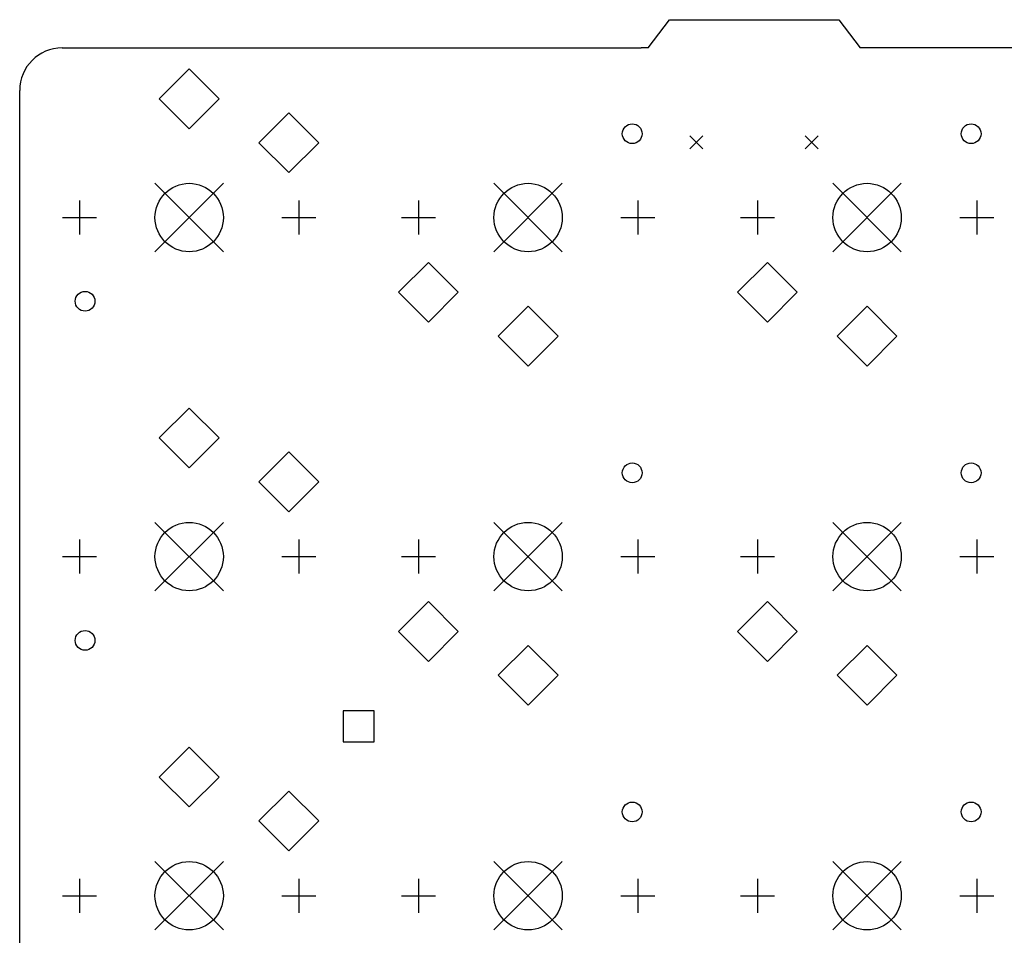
# Model space of a CAD drawing. Extents: x 72 to 278, y -106 to -13.
# Tile 3 of 5: x 74 to 124, y -59 to -13. Entities that reach past the tile are written whole.
import ezdxf

# ---------------------------------------------------------------- set-up
doc = ezdxf.new("R2010")
doc.units = 0
doc.layers.add('BLACK', color=7, linetype='CONTINUOUS')

msp = doc.modelspace()

# ---------------------------------------------------------------- linework, layer by layer
at = {"layer": 'BLACK', "linetype": 'CONTINUOUS'}
for p, q in [((105.896, -14.875), (106.958, -13.4583)), ((106.958, -13.4583), (115.458, -13.4583)), ((115.458, -13.4583), (116.521, -14.875)), ((76.5, -14.875), (105.542, -14.875)), ((105.896, -14.875), (105.542, -14.875)), ((116.875, -14.875), (116.521, -14.875)), ((276.958, -14.875), (116.875, -14.875)), ((82.875, -15.925), (81.375, -17.425)), ((84.375, -17.425), (82.875, -15.925)), ((74.375, -81.4583), (74.375, -17)), ((81.375, -17.425), (82.875, -18.925)), ((82.875, -18.925), (84.375, -17.425)), ((87.875, -18.125), (86.375, -19.625)), ((89.375, -19.625), (87.875, -18.125)), ((86.375, -19.625), (87.875, -21.125)), ((87.875, -21.125), (89.375, -19.625)), ((107.993, -19.28), (108.643, -19.93)), ((108.643, -19.28), (107.993, -19.93)), ((113.773, -19.28), (114.423, -19.93)), ((114.423, -19.28), (113.773, -19.93)), ((81.1605, -21.6605), (84.5895, -25.0895)), ((84.5895, -21.6605), (81.1605, -25.0895)), ((98.1605, -21.6605), (101.589, -25.0895)), ((101.589, -21.6605), (98.1605, -25.0895)), ((115.16, -21.6605), (118.589, -25.0895)), ((118.589, -21.6605), (115.16, -25.0895)), ((77.375, -22.5241), (77.375, -24.2259)), ((88.375, -22.5241), (88.375, -24.2259)), ((94.375, -22.5241), (94.375, -24.2259)), ((105.375, -22.5241), (105.375, -24.2259)), ((111.375, -22.5241), (111.375, -24.2259)), ((122.375, -22.5241), (122.375, -24.2259)), ((76.5241, -23.375), (78.2259, -23.375)), ((87.5241, -23.375), (89.2259, -23.375)), ((93.5241, -23.375), (95.2259, -23.375)), ((104.524, -23.375), (106.226, -23.375)), ((110.524, -23.375), (112.226, -23.375)), ((121.524, -23.375), (123.226, -23.375)), ((94.875, -25.625), (93.375, -27.125)), ((96.375, -27.125), (94.875, -25.625)), ((111.875, -25.625), (110.375, -27.125)), ((113.375, -27.125), (111.875, -25.625)), ((93.375, -27.125), (94.875, -28.625)), ((94.875, -28.625), (96.375, -27.125)), ((110.375, -27.125), (111.875, -28.625)), ((111.875, -28.625), (113.375, -27.125)), ((99.875, -27.825), (98.375, -29.325)), ((101.375, -29.325), (99.875, -27.825)), ((116.875, -27.825), (115.375, -29.325)), ((118.375, -29.325), (116.875, -27.825)), ((98.375, -29.325), (99.875, -30.825)), ((99.875, -30.825), (101.375, -29.325)), ((115.375, -29.325), (116.875, -30.825)), ((116.875, -30.825), (118.375, -29.325)), ((82.875, -32.925), (81.375, -34.425)), ((84.375, -34.425), (82.875, -32.925)), ((81.375, -34.425), (82.875, -35.925)), ((82.875, -35.925), (84.375, -34.425)), ((87.875, -35.125), (86.375, -36.625)), ((89.375, -36.625), (87.875, -35.125)), ((86.375, -36.625), (87.875, -38.125)), ((87.875, -38.125), (89.375, -36.625)), ((81.1605, -38.6605), (84.5895, -42.0895)), ((84.5895, -38.6605), (81.1605, -42.0895)), ((98.1605, -38.6605), (101.589, -42.0895)), ((101.589, -38.6605), (98.1605, -42.0895)), ((115.16, -38.6605), (118.589, -42.0895)), ((118.589, -38.6605), (115.16, -42.0895)), ((77.375, -39.5241), (77.375, -41.2259)), ((88.375, -39.5241), (88.375, -41.2259)), ((94.375, -39.5241), (94.375, -41.2259)), ((105.375, -39.5241), (105.375, -41.2259)), ((111.375, -39.5241), (111.375, -41.2259)), ((122.375, -39.5241), (122.375, -41.2259)), ((76.5241, -40.375), (78.2259, -40.375)), ((87.5241, -40.375), (89.2259, -40.375)), ((93.5241, -40.375), (95.2259, -40.375)), ((104.524, -40.375), (106.226, -40.375)), ((110.524, -40.375), (112.226, -40.375)), ((121.524, -40.375), (123.226, -40.375)), ((94.875, -42.625), (93.375, -44.125)), ((96.375, -44.125), (94.875, -42.625)), ((111.875, -42.625), (110.375, -44.125)), ((113.375, -44.125), (111.875, -42.625)), ((93.375, -44.125), (94.875, -45.625)), ((94.875, -45.625), (96.375, -44.125)), ((110.375, -44.125), (111.875, -45.625)), ((111.875, -45.625), (113.375, -44.125)), ((99.875, -44.825), (98.375, -46.325)), ((101.375, -46.325), (99.875, -44.825)), ((116.875, -44.825), (115.375, -46.325)), ((118.375, -46.325), (116.875, -44.825)), ((98.375, -46.325), (99.875, -47.825)), ((99.875, -47.825), (101.375, -46.325)), ((115.375, -46.325), (116.875, -47.825)), ((116.875, -47.825), (118.375, -46.325)), ((92.1528, -48.0972), (90.5971, -48.0972)), ((90.5971, -48.0972), (90.5971, -49.6528)), ((92.1528, -49.6528), (92.1528, -48.0972)), ((90.5971, -49.6528), (92.1528, -49.6528)), ((82.875, -49.925), (81.375, -51.425)), ((84.375, -51.425), (82.875, -49.925)), ((81.375, -51.425), (82.875, -52.925)), ((82.875, -52.925), (84.375, -51.425)), ((87.875, -52.125), (86.375, -53.625)), ((89.375, -53.625), (87.875, -52.125)), ((86.375, -53.625), (87.875, -55.125)), ((87.875, -55.125), (89.375, -53.625)), ((81.1605, -55.6605), (84.5895, -59.0895)), ((84.5895, -55.6605), (81.1605, -59.0895)), ((98.1605, -55.6605), (101.589, -59.0895)), ((101.589, -55.6605), (98.1605, -59.0895)), ((115.16, -55.6605), (118.589, -59.0895)), ((118.589, -55.6605), (115.16, -59.0895)), ((77.375, -56.5241), (77.375, -58.2259)), ((88.375, -56.5241), (88.375, -58.2259)), ((94.375, -56.5241), (94.375, -58.2259)), ((105.375, -56.5241), (105.375, -58.2259)), ((111.375, -56.5241), (111.375, -58.2259)), ((122.375, -56.5241), (122.375, -58.2259)), ((76.5241, -57.375), (78.2259, -57.375)), ((87.5241, -57.375), (89.2259, -57.375)), ((93.5241, -57.375), (95.2259, -57.375)), ((104.524, -57.375), (106.226, -57.375)), ((110.524, -57.375), (112.226, -57.375)), ((121.524, -57.375), (123.226, -57.375))]:
    msp.add_line(p, q, dxfattribs=at)
at = {"layer": 'BLACK'}
for centre, radius in [((105.095, -19.175), 0.4953), ((122.095, -19.175), 0.4953), ((82.875, -23.375), 1.7145), ((99.875, -23.375), 1.7145), ((116.875, -23.375), 1.7145), ((77.655, -27.575), 0.4953), ((105.095, -36.175), 0.4953), ((122.095, -36.175), 0.4953), ((82.875, -40.375), 1.7145), ((99.875, -40.375), 1.7145), ((116.875, -40.375), 1.7145), ((77.655, -44.575), 0.4953), ((105.095, -53.175), 0.4953), ((122.095, -53.175), 0.4953), ((82.875, -57.375), 1.7145), ((99.875, -57.375), 1.7145), ((116.875, -57.375), 1.7145)]:
    msp.add_circle(centre, radius, dxfattribs=at)
msp.add_arc((76.5, -17), 2.125, 90.001, 180, dxfattribs=at)

doc.saveas('drawing.dxf')
